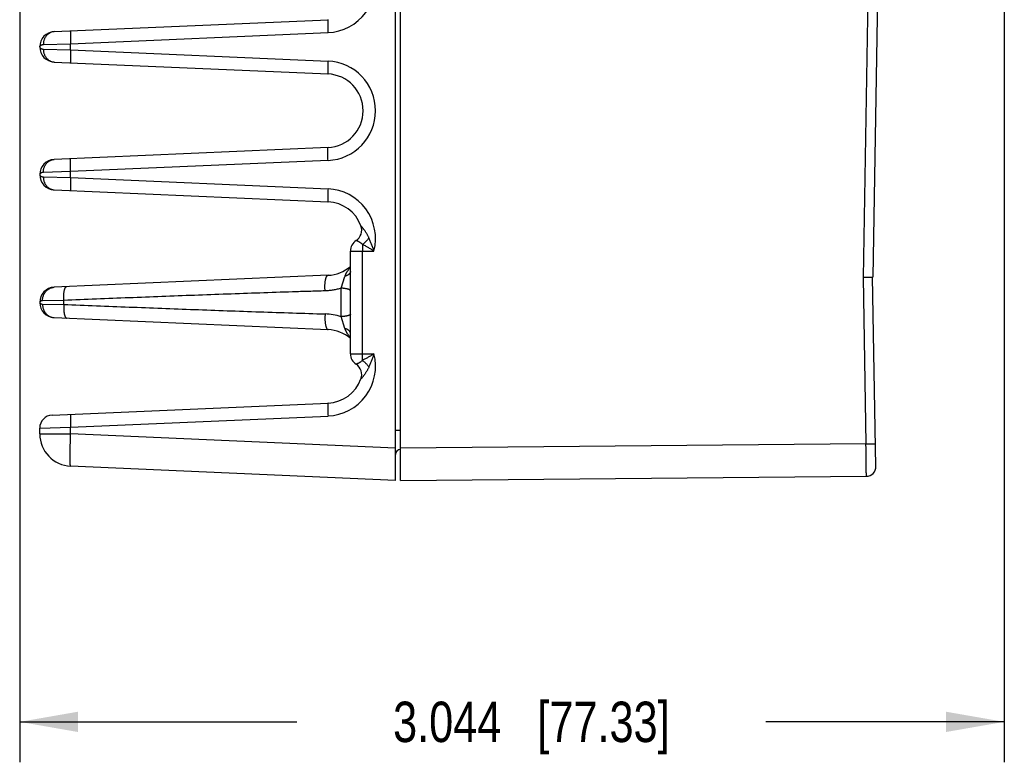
# Model space of a CAD drawing. Header units: inches. Extents: x 0 to 34, y 0 to 22.
# Tile 74 of 103: x 20.2 to 23.2, y 4.1 to 6.3. Entities that reach past the tile are written whole.
import ezdxf

# ---------------------------------------------------------------- set-up
doc = ezdxf.new("R2010")
doc.units = ezdxf.units.IN
doc.header["$LTSCALE"] = 1.87
doc.header["$MEASUREMENT"] = 0
doc.layers.get('0').update_dxf_attribs({"linetype": 'CONTINUOUS'})
doc.layers.add('DIMENSIONS', color=7, linetype='CONTINUOUS')
doc.styles.get("Standard").update_dxf_attribs({"font": 'txt', "width": 0.8})
doc.dimstyles.new('DIMSTYLE_1', dxfattribs={"dimtxt": 0.125, "dimasz": 0.18, "dimexe": 0.18, "dimexo": 0.0625, "dimgap": 0.09, "dimtad": 0, "dimtih": 1, "dimtoh": 1, "dimdec": 3, "dimzin": 4, "dimdsep": 46, "dimtxsty": 'STANDARD', "dimblk": '_FILLED', "dimblk1": '_FILLED', "dimblk2": '_FILLED', "dimcen": 0.09, "dimadec": 0, "dimazin": 0, "dimtp": 0.01, "dimtm": 0.01, "dimtfac": 1, "dimtdec": 3, "dimtofl": 0, "dimtmove": 0, "dimatfit": 3, "dimldrblk": '_FILLED', "dimfxl": 1, "dimtolj": 1, "dimtzin": 4, "dimarcsym": 0})

# ---------------------------------------------------------------- blocks, each defined once
blk = doc.blocks.new('_FILLED')
at = {"color": 0, "linetype": 'BYBLOCK'}
blk.add_solid([(0, 0), (-1, 0.174), (-1, -0.174)], dxfattribs=at)
blk = doc.blocks.new('*D4')
at = {"layer": 'DIMENSIONS', "color": 2, "linetype": 'CONTINUOUS'}
for p, q in [((23.2171, 7.228), (23.2171, 4.0527)), ((20.1728, 6.4457), (20.1728, 4.0527)), ((20.1728, 4.1777), (21.0298, 4.1777)), ((23.2171, 4.1777), (22.4798, 4.1777))]:
    blk.add_line(p, q, dxfattribs=at)
at = {"layer": 'DIMENSIONS', "color": 2, "linetype": 'CONTINUOUS', "xscale": 0.18, "yscale": 0.18, "zscale": 0.18, "rotation": 180}
blk.add_blockref('_FILLED', (20.1728, 4.1777), dxfattribs=at)
at = {"layer": 'DIMENSIONS', "color": 2, "linetype": 'CONTINUOUS', "xscale": 0.18, "yscale": 0.18, "zscale": 0.18}
blk.add_blockref('_FILLED', (23.2171, 4.1777), dxfattribs=at)
at = {"layer": 'DIMENSIONS', "color": 2, "linetype": 'CONTINUOUS', "insert": (21.7548, 4.2402), "char_height": 0.125, "width": 1.325, "attachment_point": 2, "line_spacing_factor": 0.9}
blk.add_mtext('3.044{\\Ftxt.shx;\\W1.000000;\\H0.125000; }[77.33]', dxfattribs=at)

msp = doc.modelspace()

# ---------------------------------------------------------------- linework, layer by layer
at = {"color": 7, "linetype": 'CONTINUOUS'}
for p, q in [((21.3348, 4.9242), (21.3348, 8.4742)), ((21.3501, 4.9242), (21.3501, 8.4742)), ((21.3497, 8.2691), (21.3497, 5.0793)), ((22.8085, 7.1606), (22.7804, 5.5512)), ((22.8382, 7.1601), (22.8102, 5.5532)), ((20.2798, 6.3112), (21.1261, 6.3481)), ((20.3304, 6.2734), (21.1261, 6.3081)), ((20.246, 6.2712), (20.3304, 6.2734)), ((20.3304, 6.255), (20.3304, 6.2734)), ((20.2348, 6.2642), (20.2348, 6.2642)), ((20.246, 6.2572), (20.3304, 6.255)), ((20.3304, 6.255), (21.1261, 6.2202)), ((20.2798, 6.2172), (21.1261, 6.1803)), ((21.1261, 5.9531), (20.2798, 5.9162)), ((21.1261, 5.9131), (20.3304, 5.8784)), ((20.3304, 5.8784), (20.246, 5.8762)), ((20.3304, 5.86), (20.3304, 5.8784)), ((20.2348, 5.8692), (20.2348, 5.8692)), ((20.246, 5.8622), (20.3304, 5.86)), ((20.3304, 5.86), (21.1261, 5.8252)), ((20.2798, 5.8222), (21.1261, 5.7853)), ((21.1954, 5.6331), (21.2681, 5.6331)), ((21.1954, 5.3153), (21.1954, 5.6331)), ((21.2326, 5.6533), (21.2323, 5.6331)), ((21.2323, 5.3153), (21.2323, 5.6331)), ((21.1261, 5.5581), (20.2798, 5.5212)), ((21.1668, 5.5182), (21.1785, 5.5548)), ((22.7804, 5.5512), (22.7894, 5.0368)), ((22.8203, 4.9673), (22.8101, 5.5532)), ((21.1668, 5.4302), (21.1668, 5.5182)), ((20.3089, 5.4805), (20.2434, 5.4793)), ((20.3089, 5.4679), (20.3089, 5.4805)), ((20.2348, 5.4742), (20.2348, 5.4742)), ((20.2434, 5.4691), (20.3089, 5.4679)), ((20.2798, 5.4272), (21.1261, 5.3903)), ((21.1785, 5.3935), (21.1668, 5.4302)), ((21.1954, 5.3153), (21.2681, 5.3153)), ((21.2326, 5.2951), (21.2323, 5.3153)), ((20.2731, 5.1259), (21.1261, 5.1631)), ((20.3304, 5.0884), (21.1261, 5.1231)), ((20.2348, 5.0859), (20.3304, 5.0884)), ((20.2348, 5.068), (20.2348, 5.0859)), ((20.3304, 5.068), (20.3304, 5.0884)), ((20.2348, 5.068), (20.3304, 5.068)), ((21.3348, 5.0241), (20.3304, 5.068)), ((21.3348, 5.0793), (21.3497, 5.0793)), ((21.3501, 5.0793), (21.3497, 5.0793)), ((21.3497, 5.0793), (21.3497, 5.0193)), ((22.7894, 5.0368), (21.3501, 5.0242)), ((22.7894, 5.0368), (22.8191, 5.0373)), ((21.3501, 5.0193), (21.3497, 5.0193)), ((21.3348, 4.9242), (20.3304, 4.968)), ((21.3501, 4.9242), (22.7906, 4.9368))]:
    msp.add_line(p, q, dxfattribs=at)
for centre, radius, start, end in [((21.1194, 6.4617), 0.1537, 272.5001, 14.5389), ((20.2818, 6.2642), 0.047, 92.5007, 267.4997), ((21.1194, 6.0667), 0.1537, 272.5002, 87.4998), ((21.1211, 6.0667), 0.1137, 272.5, 87.5), ((20.2818, 5.8692), 0.047, 92.4972, 267.4997), ((21.1194, 5.6717), 0.1537, 345.4613, 87.4997), ((21.1211, 5.6717), 0.1137, 20.1639, 87.5), ((21.1916, 5.6976), 0.0386, 303.3294, 20.1648), ((21.234, 5.6331), 0.0386, 123.3294, 180), ((21.1211, 5.6717), 0.1137, 272.5, 310.8281), ((20.2818, 5.4742), 0.047, 92.5, 267.5), ((21.1117, 5.2552), 0.1834, 72.4969, 88.3086), ((21.1211, 5.2767), 0.1137, 49.1718, 87.5), ((21.1194, 5.2767), 0.1537, 272.5003, 14.5387), ((21.234, 5.3153), 0.0386, 180, 236.6706), ((21.1916, 5.2508), 0.0386, 339.8339, 56.6706), ((21.1211, 5.2767), 0.1137, 272.5, 339.8357), ((20.2748, 5.0859), 0.04, 92.501, 180), ((20.3348, 5.068), 0.1, 180, 267.5), ((21.3498, 5.0043), 0.015, 90.5, 180), ((22.7903, 4.9668), 0.03, 270.5002, 0.9978)]:
    msp.add_arc(centre, radius, start, end, dxfattribs=at)
for points, knots in [([(21.1261, 6.3481), (21.1261, 6.3481), (21.126, 6.3481), (21.126, 6.3481), (21.126, 6.348), (21.1259, 6.348), (21.1259, 6.3479), (21.1259, 6.3478), (21.1258, 6.3477), (21.1258, 6.3475), (21.1257, 6.3472), (21.1257, 6.3469), (21.1256, 6.3463), (21.1256, 6.3457), (21.1255, 6.345), (21.1255, 6.3442), (21.1255, 6.3433), (21.1254, 6.3424), (21.1254, 6.3409), (21.1254, 6.3389), (21.1253, 6.3363), (21.1254, 6.3334), (21.1254, 6.3303), (21.1255, 6.3269), (21.1255, 6.3234), (21.1256, 6.3197), (21.1258, 6.3146), (21.126, 6.3107), (21.1261, 6.3081)], [0, 0, 0, 0, 0.001107, 0.001759, 0.002507, 0.004344, 0.006695, 0.00959, 0.013044, 0.017066, 0.02166, 0.032569, 0.045765, 0.061228, 0.07893, 0.098832, 0.120889, 0.145052, 0.171263, 0.229581, 0.295292, 0.367771, 0.446325, 0.530204, 0.618604, 0.710679, 0.805546, 1, 1, 1, 1]), ([(20.2798, 6.3112), (20.2786, 6.3111), (20.2764, 6.3109), (20.273, 6.3102), (20.2697, 6.3091), (20.2666, 6.3077), (20.2636, 6.306), (20.2607, 6.3039), (20.258, 6.3016), (20.2556, 6.2989), (20.2534, 6.2961), (20.2514, 6.2929), (20.2497, 6.2896), (20.2484, 6.2862), (20.2473, 6.2825), (20.2465, 6.2788), (20.246, 6.275), (20.246, 6.2725), (20.246, 6.2712)], [0, 0, 0, 0, 0.05885, 0.117843, 0.177116, 0.236794, 0.296985, 0.357774, 0.419226, 0.481375, 0.544232, 0.607783, 0.671986, 0.73678, 0.802083, 0.867797, 0.933809, 1, 1, 1, 1]), ([(20.3304, 6.3134), (20.3304, 6.3134), (20.3304, 6.3134), (20.3304, 6.3133), (20.3303, 6.3133), (20.3303, 6.3133), (20.3303, 6.3132), (20.3302, 6.3131), (20.3302, 6.3129), (20.3302, 6.3128), (20.3301, 6.3125), (20.3301, 6.3121), (20.33, 6.3116), (20.33, 6.311), (20.3299, 6.3103), (20.3299, 6.3095), (20.3298, 6.3086), (20.3298, 6.3076), (20.3298, 6.3062), (20.3297, 6.3042), (20.3297, 6.3016), (20.3297, 6.2987), (20.3298, 6.2955), (20.3298, 6.2922), (20.3299, 6.2886), (20.33, 6.285), (20.3302, 6.2799), (20.3303, 6.276), (20.3304, 6.2734)], [0, 0, 0, 0, 0.001107, 0.001759, 0.002507, 0.004344, 0.006695, 0.00959, 0.013044, 0.017066, 0.02166, 0.032569, 0.045765, 0.061228, 0.07893, 0.098832, 0.120889, 0.145052, 0.171263, 0.229581, 0.295292, 0.367771, 0.446325, 0.530204, 0.618604, 0.710679, 0.805546, 1, 1, 1, 1]), ([(20.2348, 6.2642), (20.2348, 6.2644), (20.2348, 6.2648), (20.235, 6.2654), (20.2352, 6.266), (20.2355, 6.2666), (20.2359, 6.2672), (20.2364, 6.2677), (20.237, 6.2683), (20.2379, 6.269), (20.2392, 6.2697), (20.2412, 6.2705), (20.2435, 6.271), (20.2451, 6.2712), (20.246, 6.2712)], [0, 0, 0, 0, 0.042201, 0.084821, 0.128819, 0.174758, 0.223022, 0.274017, 0.328148, 0.385752, 0.512369, 0.655896, 0.81792, 1, 1, 1, 1]), ([(20.2348, 6.2642), (20.2348, 6.264), (20.2348, 6.2636), (20.235, 6.263), (20.2352, 6.2624), (20.2356, 6.2616), (20.2362, 6.2608), (20.237, 6.2601), (20.2379, 6.2594), (20.2392, 6.2586), (20.2412, 6.2579), (20.2435, 6.2574), (20.2451, 6.2572), (20.246, 6.2572)], [0, 0, 0, 0, 0.042199, 0.084919, 0.128952, 0.174872, 0.273971, 0.32811, 0.385716, 0.512338, 0.655875, 0.817909, 1, 1, 1, 1]), ([(20.246, 6.2572), (20.246, 6.2559), (20.246, 6.2534), (20.2465, 6.2496), (20.2473, 6.2459), (20.2484, 6.2422), (20.2497, 6.2388), (20.2514, 6.2354), (20.2534, 6.2323), (20.2556, 6.2294), (20.258, 6.2268), (20.2607, 6.2245), (20.2636, 6.2224), (20.2666, 6.2207), (20.2697, 6.2193), (20.273, 6.2182), (20.2764, 6.2175), (20.2786, 6.2173), (20.2798, 6.2172)], [0, 0, 0, 0, 0.066191, 0.132203, 0.197917, 0.263219, 0.328014, 0.392217, 0.455768, 0.518625, 0.580774, 0.642226, 0.703015, 0.763206, 0.822884, 0.882157, 0.94115, 1, 1, 1, 1]), ([(20.3304, 6.255), (20.3303, 6.2524), (20.3302, 6.2485), (20.33, 6.2434), (20.3299, 6.2398), (20.3298, 6.2362), (20.3298, 6.2329), (20.3297, 6.2297), (20.3297, 6.2268), (20.3297, 6.2242), (20.3298, 6.2222), (20.3298, 6.2208), (20.3298, 6.2198), (20.3299, 6.2189), (20.3299, 6.2181), (20.33, 6.2174), (20.33, 6.2168), (20.3301, 6.2163), (20.3301, 6.2159), (20.3302, 6.2156), (20.3302, 6.2155), (20.3302, 6.2153), (20.3303, 6.2152), (20.3303, 6.2151), (20.3303, 6.2151), (20.3304, 6.2151), (20.3304, 6.215), (20.3304, 6.215), (20.3304, 6.215)], [0, 0, 0, 0, 0.194454, 0.289321, 0.381396, 0.469796, 0.553675, 0.632229, 0.704708, 0.770419, 0.828737, 0.854948, 0.879111, 0.901168, 0.92107, 0.938772, 0.954235, 0.967431, 0.97834, 0.982934, 0.986956, 0.99041, 0.993305, 0.995656, 0.997493, 0.998241, 0.998893, 1, 1, 1, 1]), ([(21.1261, 6.2202), (21.126, 6.2176), (21.1258, 6.2138), (21.1256, 6.2087), (21.1255, 6.205), (21.1255, 6.2015), (21.1254, 6.1981), (21.1254, 6.195), (21.1253, 6.1921), (21.1254, 6.1895), (21.1254, 6.1875), (21.1254, 6.186), (21.1255, 6.1851), (21.1255, 6.1842), (21.1255, 6.1834), (21.1256, 6.1827), (21.1256, 6.1821), (21.1257, 6.1815), (21.1257, 6.1811), (21.1258, 6.1809), (21.1258, 6.1807), (21.1259, 6.1806), (21.1259, 6.1805), (21.1259, 6.1804), (21.126, 6.1803), (21.126, 6.1803), (21.126, 6.1803), (21.1261, 6.1803), (21.1261, 6.1803)], [0, 0, 0, 0, 0.194454, 0.289321, 0.381396, 0.469796, 0.553675, 0.632229, 0.704708, 0.770419, 0.828737, 0.854948, 0.879111, 0.901168, 0.92107, 0.938772, 0.954235, 0.967431, 0.97834, 0.982934, 0.986956, 0.99041, 0.993305, 0.995656, 0.997493, 0.998241, 0.998893, 1, 1, 1, 1]), ([(21.1261, 5.9131), (21.126, 5.9157), (21.1258, 5.9196), (21.1256, 5.9247), (21.1255, 5.9284), (21.1255, 5.9319), (21.1254, 5.9353), (21.1254, 5.9384), (21.1253, 5.9413), (21.1254, 5.9439), (21.1254, 5.9459), (21.1254, 5.9474), (21.1255, 5.9483), (21.1255, 5.9492), (21.1255, 5.95), (21.1256, 5.9507), (21.1256, 5.9513), (21.1257, 5.9519), (21.1257, 5.9522), (21.1258, 5.9525), (21.1258, 5.9527), (21.1259, 5.9528), (21.1259, 5.9529), (21.1259, 5.953), (21.126, 5.953), (21.126, 5.9531), (21.126, 5.9531), (21.1261, 5.9531), (21.1261, 5.9531)], [0, 0, 0, 0, 0.194454, 0.289321, 0.381396, 0.469796, 0.553675, 0.632229, 0.704708, 0.770419, 0.828737, 0.854948, 0.879111, 0.901168, 0.92107, 0.938772, 0.954235, 0.967431, 0.97834, 0.982934, 0.986956, 0.99041, 0.993305, 0.995656, 0.997493, 0.998241, 0.998893, 1, 1, 1, 1]), ([(20.246, 5.8762), (20.246, 5.8775), (20.246, 5.88), (20.2465, 5.8838), (20.2473, 5.8875), (20.2484, 5.8912), (20.2497, 5.8946), (20.2514, 5.8979), (20.2534, 5.9011), (20.2556, 5.9039), (20.258, 5.9066), (20.2607, 5.9089), (20.2636, 5.911), (20.2666, 5.9127), (20.2697, 5.9141), (20.273, 5.9152), (20.2764, 5.9159), (20.2786, 5.9161), (20.2798, 5.9162)], [0, 0, 0, 0, 0.066191, 0.132203, 0.197917, 0.26322, 0.328014, 0.392217, 0.455768, 0.518625, 0.580775, 0.642226, 0.703015, 0.763206, 0.822884, 0.882157, 0.94115, 1, 1, 1, 1]), ([(20.3304, 5.8784), (20.3303, 5.881), (20.3302, 5.8849), (20.33, 5.89), (20.3299, 5.8936), (20.3298, 5.8972), (20.3298, 5.9005), (20.3297, 5.9037), (20.3297, 5.9066), (20.3297, 5.9092), (20.3298, 5.9112), (20.3298, 5.9126), (20.3298, 5.9136), (20.3299, 5.9145), (20.3299, 5.9153), (20.33, 5.916), (20.33, 5.9166), (20.3301, 5.9171), (20.3301, 5.9175), (20.3302, 5.9178), (20.3302, 5.9179), (20.3302, 5.9181), (20.3303, 5.9182), (20.3303, 5.9183), (20.3303, 5.9183), (20.3304, 5.9183), (20.3304, 5.9184), (20.3304, 5.9184), (20.3304, 5.9184)], [0, 0, 0, 0, 0.194454, 0.289321, 0.381396, 0.469796, 0.553675, 0.632229, 0.704708, 0.770419, 0.828737, 0.854948, 0.879111, 0.901168, 0.92107, 0.938772, 0.954235, 0.967431, 0.97834, 0.982934, 0.986956, 0.99041, 0.993305, 0.995656, 0.997493, 0.998241, 0.998893, 1, 1, 1, 1]), ([(20.246, 5.8762), (20.2451, 5.8762), (20.2435, 5.876), (20.2415, 5.8756), (20.2401, 5.8751), (20.2389, 5.8746), (20.2379, 5.874), (20.237, 5.8733), (20.2362, 5.8726), (20.2356, 5.8718), (20.2352, 5.871), (20.235, 5.8704), (20.2348, 5.8698), (20.2348, 5.8694), (20.2348, 5.8692)], [0, 0, 0, 0, 0.182021, 0.344025, 0.41806, 0.487665, 0.614314, 0.671941, 0.726106, 0.825268, 0.871209, 0.915231, 0.957889, 1, 1, 1, 1]), ([(20.2348, 5.8692), (20.2348, 5.869), (20.2348, 5.8686), (20.235, 5.8679), (20.2352, 5.8674), (20.2355, 5.8668), (20.2359, 5.8662), (20.2366, 5.8654), (20.2374, 5.8647), (20.2384, 5.8641), (20.2395, 5.8635), (20.2412, 5.8629), (20.2435, 5.8624), (20.2451, 5.8622), (20.246, 5.8622)], [0, 0, 0, 0, 0.042267, 0.08507, 0.129149, 0.175083, 0.223358, 0.274396, 0.386069, 0.447439, 0.512801, 0.656273, 0.818157, 1, 1, 1, 1]), ([(20.246, 5.8622), (20.246, 5.8609), (20.246, 5.8584), (20.2465, 5.8546), (20.2473, 5.8509), (20.2484, 5.8472), (20.2497, 5.8438), (20.2514, 5.8404), (20.2534, 5.8373), (20.2556, 5.8344), (20.258, 5.8318), (20.2607, 5.8295), (20.2636, 5.8274), (20.2666, 5.8257), (20.2697, 5.8243), (20.273, 5.8232), (20.2764, 5.8225), (20.2786, 5.8223), (20.2798, 5.8222)], [0, 0, 0, 0, 0.066191, 0.132203, 0.197917, 0.263219, 0.328014, 0.392217, 0.455768, 0.518625, 0.580774, 0.642226, 0.703015, 0.763206, 0.822884, 0.882157, 0.94115, 1, 1, 1, 1]), ([(20.3304, 5.86), (20.3303, 5.8574), (20.3302, 5.8535), (20.33, 5.8484), (20.3299, 5.8448), (20.3298, 5.8412), (20.3298, 5.8379), (20.3297, 5.8347), (20.3297, 5.8318), (20.3297, 5.8292), (20.3298, 5.8272), (20.3298, 5.8258), (20.3298, 5.8248), (20.3299, 5.8239), (20.3299, 5.8231), (20.33, 5.8224), (20.33, 5.8218), (20.3301, 5.8213), (20.3301, 5.8209), (20.3302, 5.8206), (20.3302, 5.8205), (20.3302, 5.8203), (20.3303, 5.8202), (20.3303, 5.8201), (20.3303, 5.8201), (20.3304, 5.8201), (20.3304, 5.82), (20.3304, 5.82), (20.3304, 5.82)], [0, 0, 0, 0, 0.194454, 0.289321, 0.381396, 0.469796, 0.553675, 0.632229, 0.704708, 0.770419, 0.828737, 0.854948, 0.879111, 0.901168, 0.92107, 0.938772, 0.954235, 0.967431, 0.97834, 0.982934, 0.986956, 0.99041, 0.993305, 0.995656, 0.997493, 0.998241, 0.998893, 1, 1, 1, 1]), ([(21.1261, 5.8252), (21.126, 5.8226), (21.1258, 5.8188), (21.1256, 5.8137), (21.1255, 5.81), (21.1255, 5.8065), (21.1254, 5.8031), (21.1254, 5.8), (21.1253, 5.7971), (21.1254, 5.7945), (21.1254, 5.7925), (21.1254, 5.791), (21.1255, 5.7901), (21.1255, 5.7892), (21.1255, 5.7884), (21.1256, 5.7877), (21.1256, 5.7871), (21.1257, 5.7865), (21.1257, 5.7861), (21.1258, 5.7859), (21.1258, 5.7857), (21.1259, 5.7856), (21.1259, 5.7855), (21.1259, 5.7854), (21.126, 5.7853), (21.126, 5.7853), (21.126, 5.7853), (21.1261, 5.7853), (21.1261, 5.7853)], [0, 0, 0, 0, 0.194454, 0.289321, 0.381396, 0.469796, 0.553675, 0.632229, 0.704708, 0.770419, 0.828737, 0.854948, 0.879111, 0.901168, 0.92107, 0.938772, 0.954235, 0.967431, 0.97834, 0.982934, 0.986956, 0.99041, 0.993305, 0.995656, 0.997493, 0.998241, 0.998893, 1, 1, 1, 1]), ([(21.2526, 5.6738), (21.2521, 5.6749), (21.2511, 5.677), (21.2495, 5.6802), (21.2479, 5.6833), (21.2461, 5.6863), (21.2444, 5.6892), (21.2425, 5.692), (21.2407, 5.6947), (21.2388, 5.6973), (21.2373, 5.6994), (21.236, 5.701), (21.2351, 5.7021), (21.2343, 5.7032), (21.2334, 5.7043), (21.2325, 5.7053), (21.2317, 5.7063), (21.231, 5.7072), (21.2303, 5.708), (21.2297, 5.7087), (21.2293, 5.7092), (21.229, 5.7095), (21.2288, 5.7098), (21.2285, 5.71), (21.2283, 5.7103), (21.2282, 5.7105), (21.2281, 5.7106), (21.228, 5.7107), (21.2279, 5.7108), (21.2279, 5.7108), (21.2279, 5.7108), (21.2278, 5.7109), (21.2278, 5.7109), (21.2278, 5.7109)], [0, 0, 0, 0, 0.07972, 0.15875, 0.236961, 0.314213, 0.39035, 0.465183, 0.538477, 0.609913, 0.67907, 0.712628, 0.745391, 0.777259, 0.80809, 0.837715, 0.865943, 0.892549, 0.91721, 0.939564, 0.949754, 0.959199, 0.967829, 0.975578, 0.982382, 0.988174, 0.992889, 0.994822, 0.996461, 0.9978, 0.998835, 0.999567, 1, 1, 1, 1]), ([(21.2326, 5.6533), (21.2315, 5.6544), (21.2298, 5.6559), (21.2274, 5.6578), (21.2256, 5.659), (21.2239, 5.6601), (21.2222, 5.6611), (21.2207, 5.662), (21.2192, 5.6627), (21.218, 5.6633), (21.2171, 5.6637), (21.2165, 5.6639), (21.216, 5.6642), (21.2155, 5.6644), (21.215, 5.6646), (21.2145, 5.6647), (21.2141, 5.6649), (21.2139, 5.665), (21.2136, 5.6651), (21.2135, 5.6651), (21.2134, 5.6652), (21.2133, 5.6652), (21.2132, 5.6652), (21.2131, 5.6653), (21.213, 5.6653), (21.2129, 5.6653), (21.2129, 5.6653), (21.2129, 5.6653), (21.2129, 5.6653), (21.2128, 5.6653), (21.2128, 5.6653), (21.2128, 5.6653), (21.2128, 5.6653), (21.2128, 5.6653), (21.2128, 5.6653), (21.2128, 5.6653), (21.2128, 5.6653), (21.2128, 5.6653)], [0, 0, 0, 0, 0.200803, 0.296332, 0.388015, 0.475387, 0.55796, 0.635219, 0.706624, 0.77161, 0.801517, 0.8296, 0.855788, 0.880007, 0.902187, 0.922257, 0.940151, 0.955807, 0.962777, 0.969167, 0.974971, 0.980181, 0.984794, 0.988804, 0.992207, 0.994998, 0.996164, 0.997175, 0.998032, 0.998735, 0.999283, 0.9995, 0.999677, 0.999816, 0.999916, 0.999977, 1, 1, 1, 1]), ([(21.2526, 5.6738), (21.2519, 5.6728), (21.2505, 5.6709), (21.2483, 5.6681), (21.246, 5.6654), (21.2435, 5.6628), (21.2409, 5.6602), (21.2382, 5.6577), (21.2354, 5.6554), (21.2335, 5.654), (21.2326, 5.6533)], [0, 0, 0, 0, 0.120741, 0.244534, 0.370489, 0.497681, 0.625167, 0.752004, 0.877252, 1, 1, 1, 1]), ([(21.2681, 5.6331), (21.2675, 5.6349), (21.2663, 5.6383), (21.2645, 5.6435), (21.2626, 5.6487), (21.2601, 5.6555), (21.2568, 5.6639), (21.254, 5.6705), (21.2526, 5.6738)], [0, 0, 0, 0, 0.126588, 0.252917, 0.378844, 0.504276, 0.753404, 1, 1, 1, 1]), ([(21.2681, 5.6331), (21.2667, 5.634), (21.2638, 5.6359), (21.2593, 5.6386), (21.2549, 5.6412), (21.249, 5.6447), (21.2416, 5.6487), (21.2356, 5.6518), (21.2326, 5.6533)], [0, 0, 0, 0, 0.127107, 0.253869, 0.380128, 0.505766, 0.75474, 1, 1, 1, 1]), ([(21.1785, 5.5548), (21.1787, 5.5555), (21.1792, 5.5568), (21.1799, 5.5588), (21.1807, 5.5607), (21.1816, 5.5625), (21.1826, 5.5644), (21.1836, 5.5662), (21.1846, 5.568), (21.1861, 5.5704), (21.188, 5.5733), (21.1904, 5.5768), (21.1929, 5.5802), (21.1946, 5.5824), (21.1954, 5.5835)], [0, 0, 0, 0, 0.061839, 0.123769, 0.185783, 0.247916, 0.310169, 0.37251, 0.434928, 0.497441, 0.622755, 0.74835, 0.874112, 1, 1, 1, 1]), ([(21.1171, 5.5098), (21.117, 5.5113), (21.1168, 5.5143), (21.1166, 5.5187), (21.1165, 5.5232), (21.1166, 5.5275), (21.1168, 5.5317), (21.1171, 5.5358), (21.1176, 5.5396), (21.1182, 5.5432), (21.1188, 5.546), (21.1193, 5.548), (21.1197, 5.5494), (21.1201, 5.5508), (21.1206, 5.552), (21.1211, 5.5531), (21.1215, 5.5541), (21.1221, 5.555), (21.1226, 5.5558), (21.1231, 5.5565), (21.1237, 5.557), (21.1243, 5.5575), (21.1249, 5.5578), (21.1255, 5.558), (21.1259, 5.5581), (21.1261, 5.5581)], [0, 0, 0, 0, 0.087102, 0.174543, 0.261392, 0.346722, 0.429631, 0.509249, 0.584756, 0.655397, 0.720497, 0.750789, 0.779491, 0.806554, 0.831937, 0.855614, 0.877575, 0.897827, 0.916406, 0.933376, 0.948845, 0.962974, 0.975994, 0.98821, 1, 1, 1, 1]), ([(21.1954, 5.5695), (21.1954, 5.5692), (21.1954, 5.5684), (21.1952, 5.5673), (21.1948, 5.5663), (21.1943, 5.5652), (21.1937, 5.5642), (21.1929, 5.5632), (21.192, 5.5622), (21.1909, 5.5612), (21.1898, 5.5602), (21.1885, 5.5593), (21.1871, 5.5585), (21.1856, 5.5577), (21.184, 5.5569), (21.1816, 5.5559), (21.1798, 5.5552), (21.1785, 5.5548)], [0, 0, 0, 0, 0.045506, 0.091634, 0.138966, 0.188031, 0.239278, 0.29307, 0.349687, 0.409332, 0.472136, 0.538168, 0.607442, 0.679927, 0.755551, 0.834204, 1, 1, 1, 1]), ([(22.8102, 5.5532), (22.8102, 5.553), (22.8101, 5.5527), (22.81, 5.5523), (22.8099, 5.552), (22.8098, 5.5519), (22.8097, 5.5517), (22.8096, 5.5516), (22.8094, 5.5515), (22.8093, 5.5514), (22.8091, 5.5513), (22.8088, 5.5512), (22.8085, 5.5512), (22.8082, 5.5511), (22.8079, 5.5511), (22.8076, 5.5511), (22.8073, 5.5512), (22.807, 5.5512), (22.8067, 5.5512), (22.8063, 5.5512), (22.8058, 5.5512), (22.8052, 5.5512), (22.8043, 5.5512), (22.8035, 5.5512), (22.8025, 5.5512), (22.8015, 5.5512), (22.8004, 5.5512), (22.7989, 5.5512), (22.7969, 5.5512), (22.7944, 5.5512), (22.7918, 5.5512), (22.789, 5.5512), (22.7852, 5.5512), (22.7823, 5.5512), (22.7804, 5.5512)], [0, 0, 0, 0, 0.017084, 0.031533, 0.038018, 0.044161, 0.050089, 0.055937, 0.061838, 0.067925, 0.074313, 0.081087, 0.095907, 0.104011, 0.112626, 0.121778, 0.131466, 0.141681, 0.152417, 0.16367, 0.175431, 0.200451, 0.227416, 0.256264, 0.286923, 0.319323, 0.353384, 0.389023, 0.464686, 0.545584, 0.630937, 0.719925, 0.81169, 1, 1, 1, 1]), ([(20.2434, 5.4793), (20.2434, 5.4806), (20.2435, 5.4833), (20.244, 5.4872), (20.2448, 5.4911), (20.2459, 5.4949), (20.2474, 5.4986), (20.2492, 5.502), (20.2514, 5.5053), (20.2537, 5.5083), (20.2564, 5.5111), (20.2592, 5.5136), (20.2623, 5.5157), (20.2656, 5.5176), (20.269, 5.519), (20.2725, 5.5201), (20.2761, 5.5209), (20.2785, 5.5211), (20.2798, 5.5212)], [0, 0, 0, 0, 0.065309, 0.130483, 0.19543, 0.260062, 0.324306, 0.388098, 0.451392, 0.514157, 0.576384, 0.63808, 0.699276, 0.760018, 0.820374, 0.880426, 0.940266, 1, 1, 1, 1]), ([(20.3089, 5.4805), (20.3089, 5.4819), (20.3088, 5.4846), (20.3088, 5.4886), (20.3088, 5.4926), (20.309, 5.4965), (20.3093, 5.5002), (20.3097, 5.5038), (20.3102, 5.5071), (20.3107, 5.5101), (20.3113, 5.5125), (20.3118, 5.5143), (20.3122, 5.5155), (20.3126, 5.5166), (20.313, 5.5176), (20.3134, 5.5186), (20.3139, 5.5194), (20.3143, 5.5202), (20.3148, 5.5209), (20.3153, 5.5214), (20.3158, 5.5219), (20.3163, 5.5223), (20.3168, 5.5226), (20.3174, 5.5228), (20.3177, 5.5228), (20.3179, 5.5228)], [0, 0, 0, 0, 0.091003, 0.181206, 0.269803, 0.356, 0.439034, 0.518182, 0.592769, 0.662183, 0.725888, 0.75546, 0.78345, 0.80982, 0.834546, 0.857614, 0.879026, 0.898802, 0.916985, 0.933649, 0.948904, 0.962913, 0.975896, 0.988143, 1, 1, 1, 1]), ([(21.1668, 5.5182), (21.1648, 5.5176), (21.1608, 5.5164), (21.1547, 5.5148), (21.1486, 5.5134), (21.1403, 5.5119), (21.1319, 5.5108), (21.1234, 5.5101), (21.1192, 5.5099), (21.1171, 5.5098)], [0, 0, 0, 0, 0.12418, 0.24864, 0.373352, 0.498293, 0.748754, 0.874286, 1, 1, 1, 1]), ([(21.1954, 5.5102), (21.1954, 5.5103), (21.1954, 5.5106), (21.1953, 5.5109), (21.1951, 5.5112), (21.1949, 5.5116), (21.1946, 5.5119), (21.1943, 5.5122), (21.1939, 5.5126), (21.1934, 5.5129), (21.1928, 5.5132), (21.1922, 5.5135), (21.1916, 5.5138), (21.1906, 5.5142), (21.1892, 5.5147), (21.1874, 5.5153), (21.1854, 5.5158), (21.1832, 5.5163), (21.1808, 5.5167), (21.1782, 5.5171), (21.1756, 5.5175), (21.1717, 5.5179), (21.1688, 5.5181), (21.1668, 5.5182)], [0, 0, 0, 0, 0.011053, 0.022481, 0.034618, 0.047742, 0.062067, 0.077753, 0.094911, 0.11362, 0.133929, 0.15587, 0.179455, 0.204687, 0.26004, 0.321771, 0.389614, 0.463224, 0.542196, 0.626071, 0.714347, 0.80648, 1, 1, 1, 1]), ([(21.1171, 5.5098), (21.1003, 5.5093), (21.0666, 5.5083), (20.9993, 5.5061), (20.9152, 5.5033), (20.8142, 5.4997), (20.7132, 5.4961), (20.6121, 5.4923), (20.5111, 5.4884), (20.41, 5.4845), (20.3426, 5.4818), (20.3089, 5.4805)], [0, 0, 0, 0, 0.062427, 0.12487, 0.249794, 0.374761, 0.499762, 0.624791, 0.749842, 0.874913, 1, 1, 1, 1]), ([(20.2434, 5.4793), (20.2427, 5.4792), (20.2415, 5.4791), (20.2397, 5.4788), (20.2384, 5.4783), (20.2375, 5.4779), (20.237, 5.4776), (20.2365, 5.4772), (20.2359, 5.4767), (20.2354, 5.4761), (20.2351, 5.4755), (20.2349, 5.4751), (20.2348, 5.4747), (20.2348, 5.4743), (20.2348, 5.4742)], [0, 0, 0, 0, 0.184935, 0.348729, 0.493016, 0.558404, 0.619564, 0.676771, 0.730341, 0.827937, 0.873013, 0.916236, 0.958288, 1, 1, 1, 1]), ([(20.2348, 5.4742), (20.2348, 5.474), (20.2348, 5.4737), (20.2349, 5.4733), (20.2351, 5.4728), (20.2354, 5.4723), (20.2359, 5.4717), (20.2365, 5.4712), (20.237, 5.4708), (20.2375, 5.4705), (20.2384, 5.4701), (20.2397, 5.4696), (20.2415, 5.4692), (20.2427, 5.4691), (20.2434, 5.4691)], [0, 0, 0, 0, 0.041586, 0.083522, 0.12669, 0.171774, 0.269419, 0.323006, 0.380233, 0.441416, 0.506826, 0.651158, 0.815005, 1, 1, 1, 1]), ([(20.2434, 5.4691), (20.2434, 5.4678), (20.2435, 5.4651), (20.244, 5.4612), (20.2448, 5.4573), (20.2459, 5.4535), (20.2474, 5.4498), (20.2492, 5.4464), (20.2514, 5.4431), (20.2537, 5.4401), (20.2564, 5.4373), (20.2592, 5.4348), (20.2623, 5.4327), (20.2656, 5.4308), (20.269, 5.4294), (20.2725, 5.4283), (20.2761, 5.4275), (20.2785, 5.4273), (20.2798, 5.4272)], [0, 0, 0, 0, 0.065309, 0.130483, 0.19543, 0.260063, 0.324306, 0.388099, 0.451392, 0.514157, 0.576384, 0.63808, 0.699276, 0.760018, 0.820374, 0.880426, 0.940266, 1, 1, 1, 1]), ([(20.3089, 5.4679), (20.3089, 5.4665), (20.3088, 5.4638), (20.3088, 5.4597), (20.3088, 5.4558), (20.309, 5.4519), (20.3093, 5.4482), (20.3097, 5.4446), (20.3102, 5.4413), (20.3107, 5.4382), (20.3113, 5.4359), (20.3118, 5.4341), (20.3122, 5.4329), (20.3126, 5.4318), (20.313, 5.4308), (20.3134, 5.4298), (20.3139, 5.429), (20.3143, 5.4282), (20.3148, 5.4275), (20.3153, 5.4269), (20.3158, 5.4265), (20.3163, 5.4261), (20.3168, 5.4258), (20.3174, 5.4256), (20.3177, 5.4256), (20.3179, 5.4256)], [0, 0, 0, 0, 0.091003, 0.181208, 0.269805, 0.356003, 0.439038, 0.518186, 0.592773, 0.662187, 0.725891, 0.755464, 0.783453, 0.809823, 0.834548, 0.857616, 0.879028, 0.898804, 0.916986, 0.93365, 0.948905, 0.962913, 0.975896, 0.988143, 1, 1, 1, 1]), ([(20.3089, 5.4679), (20.3426, 5.4666), (20.41, 5.4639), (20.5111, 5.46), (20.6121, 5.4561), (20.7132, 5.4523), (20.8142, 5.4487), (20.9152, 5.4451), (21.0161, 5.4417), (21.0834, 5.4396), (21.1171, 5.4386)], [0, 0, 0, 0, 0.125087, 0.250158, 0.375209, 0.500238, 0.625239, 0.750206, 0.87513, 1, 1, 1, 1]), ([(21.1171, 5.4386), (21.117, 5.4371), (21.1168, 5.4341), (21.1166, 5.4297), (21.1165, 5.4252), (21.1166, 5.4209), (21.1168, 5.4166), (21.1171, 5.4126), (21.1176, 5.4088), (21.1182, 5.4052), (21.1188, 5.4024), (21.1193, 5.4004), (21.1197, 5.399), (21.1201, 5.3976), (21.1206, 5.3964), (21.1211, 5.3953), (21.1215, 5.3943), (21.1221, 5.3934), (21.1226, 5.3926), (21.1231, 5.3919), (21.1237, 5.3913), (21.1243, 5.3909), (21.1249, 5.3906), (21.1255, 5.3904), (21.1259, 5.3903), (21.1261, 5.3903)], [0, 0, 0, 0, 0.087101, 0.174541, 0.26139, 0.34672, 0.429628, 0.509246, 0.584753, 0.655394, 0.720494, 0.750786, 0.779489, 0.806552, 0.831935, 0.855612, 0.877573, 0.897826, 0.916405, 0.933375, 0.948844, 0.962974, 0.975994, 0.98821, 1, 1, 1, 1]), ([(21.1954, 5.4382), (21.1954, 5.4381), (21.1954, 5.4378), (21.1953, 5.4375), (21.1951, 5.4371), (21.1949, 5.4368), (21.1946, 5.4365), (21.1943, 5.4361), (21.1939, 5.4358), (21.1934, 5.4355), (21.1928, 5.4352), (21.1922, 5.4349), (21.1916, 5.4346), (21.1906, 5.4341), (21.1892, 5.4336), (21.1874, 5.4331), (21.1854, 5.4326), (21.1832, 5.4321), (21.1808, 5.4317), (21.1782, 5.4313), (21.1756, 5.4309), (21.1717, 5.4305), (21.1688, 5.4303), (21.1668, 5.4302)], [0, 0, 0, 0, 0.011051, 0.022478, 0.034614, 0.047736, 0.06206, 0.077744, 0.094901, 0.113609, 0.133918, 0.155857, 0.179442, 0.204674, 0.260027, 0.321758, 0.389601, 0.463212, 0.542186, 0.626063, 0.71434, 0.806475, 1, 1, 1, 1]), ([(21.1954, 5.3789), (21.1954, 5.3792), (21.1954, 5.38), (21.1952, 5.381), (21.1948, 5.3821), (21.1943, 5.3832), (21.1937, 5.3842), (21.1929, 5.3852), (21.192, 5.3862), (21.1909, 5.3872), (21.1898, 5.3881), (21.1885, 5.389), (21.1871, 5.3899), (21.1856, 5.3907), (21.184, 5.3915), (21.1816, 5.3925), (21.1798, 5.3932), (21.1785, 5.3935)], [0, 0, 0, 0, 0.045507, 0.091637, 0.13897, 0.188036, 0.239283, 0.293076, 0.349694, 0.409339, 0.472142, 0.538173, 0.607446, 0.679931, 0.755554, 0.834206, 1, 1, 1, 1]), ([(21.1954, 5.3649), (21.1946, 5.366), (21.1929, 5.3682), (21.1904, 5.3716), (21.1884, 5.3745), (21.1868, 5.3768), (21.1857, 5.3786), (21.1846, 5.3804), (21.1836, 5.3822), (21.1826, 5.384), (21.1816, 5.3859), (21.1807, 5.3877), (21.1799, 5.3896), (21.1792, 5.3916), (21.1787, 5.3929), (21.1785, 5.3935)], [0, 0, 0, 0, 0.125901, 0.251653, 0.377224, 0.439911, 0.502513, 0.565022, 0.627443, 0.689792, 0.752056, 0.814197, 0.876219, 0.938155, 1, 1, 1, 1]), ([(21.2681, 5.3153), (21.2667, 5.3143), (21.2638, 5.3125), (21.2593, 5.3098), (21.2549, 5.3071), (21.2504, 5.3046), (21.246, 5.3021), (21.2401, 5.2989), (21.2356, 5.2966), (21.2326, 5.2951)], [0, 0, 0, 0, 0.127106, 0.253867, 0.380126, 0.505763, 0.630669, 0.754741, 1, 1, 1, 1]), ([(21.2681, 5.3153), (21.2675, 5.3135), (21.2663, 5.3101), (21.2645, 5.3049), (21.2626, 5.2997), (21.2601, 5.2929), (21.2568, 5.2845), (21.254, 5.2779), (21.2526, 5.2746)], [0, 0, 0, 0, 0.126588, 0.252917, 0.378844, 0.504276, 0.753403, 1, 1, 1, 1]), ([(21.2326, 5.2951), (21.2315, 5.294), (21.2298, 5.2925), (21.2274, 5.2906), (21.2256, 5.2894), (21.2239, 5.2883), (21.2222, 5.2873), (21.2207, 5.2864), (21.2192, 5.2857), (21.218, 5.2851), (21.2171, 5.2847), (21.2165, 5.2845), (21.216, 5.2842), (21.2155, 5.284), (21.215, 5.2838), (21.2145, 5.2837), (21.2141, 5.2835), (21.2139, 5.2834), (21.2136, 5.2833), (21.2135, 5.2833), (21.2134, 5.2832), (21.2133, 5.2832), (21.2132, 5.2832), (21.2131, 5.2831), (21.213, 5.2831), (21.2129, 5.2831), (21.2129, 5.2831), (21.2129, 5.2831), (21.2129, 5.2831), (21.2128, 5.2831), (21.2128, 5.283), (21.2128, 5.283), (21.2128, 5.283), (21.2128, 5.283), (21.2128, 5.283), (21.2128, 5.283), (21.2128, 5.283), (21.2128, 5.283)], [0, 0, 0, 0, 0.200803, 0.296331, 0.388014, 0.475386, 0.557959, 0.635218, 0.706621, 0.771607, 0.801513, 0.829597, 0.855785, 0.880004, 0.902183, 0.922253, 0.940149, 0.955806, 0.962777, 0.969167, 0.97497, 0.98018, 0.984792, 0.988802, 0.992205, 0.994997, 0.996163, 0.997175, 0.998032, 0.998736, 0.999284, 0.9995, 0.999678, 0.999817, 0.999917, 0.999978, 1, 1, 1, 1]), ([(21.2526, 5.2746), (21.2521, 5.2735), (21.2511, 5.2714), (21.2495, 5.2682), (21.2479, 5.2651), (21.2461, 5.2621), (21.2444, 5.2592), (21.2425, 5.2564), (21.2407, 5.2537), (21.2388, 5.2511), (21.237, 5.2486), (21.2355, 5.2467), (21.2343, 5.2452), (21.2334, 5.2441), (21.2325, 5.2431), (21.2317, 5.2421), (21.231, 5.2412), (21.2303, 5.2404), (21.2297, 5.2397), (21.2293, 5.2392), (21.229, 5.2389), (21.2288, 5.2386), (21.2285, 5.2384), (21.2283, 5.2381), (21.2282, 5.2379), (21.2281, 5.2378), (21.228, 5.2377), (21.2279, 5.2376), (21.2279, 5.2376), (21.2279, 5.2376), (21.2278, 5.2375), (21.2278, 5.2375), (21.2278, 5.2375)], [0, 0, 0, 0, 0.079723, 0.158754, 0.236959, 0.314208, 0.390349, 0.465191, 0.538478, 0.609899, 0.679058, 0.745397, 0.777256, 0.808078, 0.837718, 0.865969, 0.892571, 0.91724, 0.939616, 0.949805, 0.959243, 0.967864, 0.975607, 0.982411, 0.988208, 0.992918, 0.994845, 0.996478, 0.997811, 0.998841, 0.999569, 1, 1, 1, 1]), ([(21.2326, 5.2951), (21.2335, 5.2944), (21.2354, 5.293), (21.2382, 5.2907), (21.2409, 5.2882), (21.2435, 5.2856), (21.246, 5.283), (21.2483, 5.2802), (21.2505, 5.2775), (21.2519, 5.2756), (21.2526, 5.2746)], [0, 0, 0, 0, 0.122749, 0.247997, 0.374833, 0.50232, 0.629511, 0.755467, 0.879259, 1, 1, 1, 1]), ([(21.1261, 5.1631), (21.1261, 5.1631), (21.126, 5.1631), (21.126, 5.1631), (21.126, 5.163), (21.1259, 5.163), (21.1259, 5.1629), (21.1259, 5.1628), (21.1258, 5.1627), (21.1258, 5.1625), (21.1257, 5.1622), (21.1257, 5.1619), (21.1256, 5.1613), (21.1256, 5.1607), (21.1255, 5.16), (21.1255, 5.1592), (21.1255, 5.1583), (21.1254, 5.1574), (21.1254, 5.1559), (21.1254, 5.1539), (21.1253, 5.1513), (21.1254, 5.1484), (21.1254, 5.1453), (21.1255, 5.1419), (21.1255, 5.1384), (21.1256, 5.1347), (21.1258, 5.1296), (21.126, 5.1257), (21.1261, 5.1231)], [0, 0, 0, 0, 0.001107, 0.001759, 0.002507, 0.004344, 0.006695, 0.00959, 0.013044, 0.017066, 0.02166, 0.032569, 0.045765, 0.061228, 0.07893, 0.098832, 0.120889, 0.145052, 0.171263, 0.229581, 0.295292, 0.367771, 0.446325, 0.530204, 0.618604, 0.710679, 0.805546, 1, 1, 1, 1]), ([(20.3304, 5.1284), (20.3304, 5.1284), (20.3304, 5.1284), (20.3304, 5.1283), (20.3303, 5.1283), (20.3303, 5.1283), (20.3303, 5.1282), (20.3302, 5.1281), (20.3302, 5.1279), (20.3302, 5.1278), (20.3301, 5.1275), (20.3301, 5.1271), (20.33, 5.1266), (20.33, 5.126), (20.3299, 5.1253), (20.3299, 5.1245), (20.3298, 5.1236), (20.3298, 5.1226), (20.3298, 5.1212), (20.3297, 5.1192), (20.3297, 5.1166), (20.3297, 5.1137), (20.3298, 5.1105), (20.3298, 5.1072), (20.3299, 5.1036), (20.33, 5.1), (20.3302, 5.0949), (20.3303, 5.091), (20.3304, 5.0884)], [0, 0, 0, 0, 0.001107, 0.001759, 0.002507, 0.004344, 0.006695, 0.00959, 0.013044, 0.017066, 0.02166, 0.032569, 0.045765, 0.061228, 0.07893, 0.098832, 0.120889, 0.145052, 0.171263, 0.229581, 0.295292, 0.367771, 0.446325, 0.530204, 0.618604, 0.710679, 0.805546, 1, 1, 1, 1]), ([(20.3304, 4.968), (20.3304, 4.968), (20.3304, 4.9681), (20.3303, 4.9681), (20.3303, 4.9681), (20.3302, 4.9682), (20.3302, 4.9682), (20.3301, 4.9684), (20.33, 4.9686), (20.3299, 4.9688), (20.3298, 4.9692), (20.3298, 4.9696), (20.3297, 4.97), (20.3296, 4.9705), (20.3295, 4.9711), (20.3294, 4.9717), (20.3293, 4.9727), (20.3292, 4.974), (20.3291, 4.9758), (20.329, 4.9778), (20.3289, 4.98), (20.3288, 4.9824), (20.3287, 4.986), (20.3287, 4.991), (20.3286, 4.9976), (20.3287, 5.0048), (20.3288, 5.0127), (20.3289, 5.0211), (20.3291, 5.0299), (20.3294, 5.0391), (20.3298, 5.0518), (20.3302, 5.0615), (20.3304, 5.068)], [0, 0, 0, 0, 0.000538, 0.001117, 0.001768, 0.002516, 0.003375, 0.004356, 0.006706, 0.009601, 0.013055, 0.017078, 0.021672, 0.026839, 0.03258, 0.038894, 0.045777, 0.06124, 0.078942, 0.098843, 0.1209, 0.145063, 0.171274, 0.229591, 0.295301, 0.367779, 0.446332, 0.53021, 0.618609, 0.710683, 0.805549, 1, 1, 1, 1]), ([(22.7906, 4.9368), (22.7906, 4.9368), (22.7906, 4.9368), (22.7906, 4.9368), (22.7906, 4.9368), (22.7906, 4.9368), (22.7906, 4.9368), (22.7906, 4.9368), (22.7906, 4.9369), (22.7906, 4.937), (22.7906, 4.937), (22.7906, 4.9371), (22.7906, 4.9373), (22.7906, 4.9374), (22.7906, 4.9375), (22.7906, 4.9377), (22.7906, 4.9379), (22.7906, 4.9383), (22.7906, 4.9387), (22.7906, 4.9392), (22.7906, 4.9398), (22.7906, 4.9404), (22.7906, 4.9411), (22.7906, 4.9418), (22.7906, 4.9429), (22.7906, 4.9445), (22.7905, 4.9464), (22.7905, 4.9486), (22.7905, 4.9511), (22.7905, 4.9537), (22.7904, 4.9565), (22.7904, 4.9595), (22.7904, 4.9627), (22.7903, 4.9673), (22.7902, 4.9735), (22.7901, 4.9814), (22.79, 4.9898), (22.7899, 4.9986), (22.7898, 5.0078), (22.7896, 5.0173), (22.7895, 5.027), (22.7894, 5.0335), (22.7894, 5.0368)], [0, 0, 0, 0, 0.000025, 0.000083, 0.000179, 0.000312, 0.000482, 0.000689, 0.001217, 0.001895, 0.002723, 0.003702, 0.00483, 0.006108, 0.007535, 0.009113, 0.010839, 0.014738, 0.019231, 0.024314, 0.029985, 0.03624, 0.043075, 0.050487, 0.058471, 0.076135, 0.096025, 0.118092, 0.142284, 0.168542, 0.196803, 0.226999, 0.259057, 0.2929, 0.365611, 0.444432, 0.528603, 0.617315, 0.709712, 0.804907, 0.90198, 1, 1, 1, 1])]:
    msp.add_open_spline(points, degree=3, knots=knots, dxfattribs=at)
msp.add_open_spline([(20.2348, 5.8692), (20.2348, 5.8692), (20.2348, 5.8692), (20.2348, 5.8692)], degree=3, dxfattribs=at)
msp.add_open_spline([(20.2348, 5.8692), (20.2348, 5.8692), (20.2348, 5.8692), (20.2348, 5.8692)], degree=3, dxfattribs=at)

# ---------------------------------------------------------------- dimensions: what is measured, and where the dimension line sits
at = {"layer": 'DIMENSIONS', "color": 2, "linetype": 'CONTINUOUS'}
dim = msp.add_linear_dim(base=(23.2171, 4.1777), p1=(20.1728, 6.4457), p2=(23.2171, 7.228), dimstyle='DIMSTYLE_1', dxfattribs=at)
dim.commit()
dim.dimension.update_dxf_attribs({"geometry": '*D4', "text_midpoint": (21.6048, 4.1777), "dimtype": 160})

doc.saveas('drawing.dxf')
